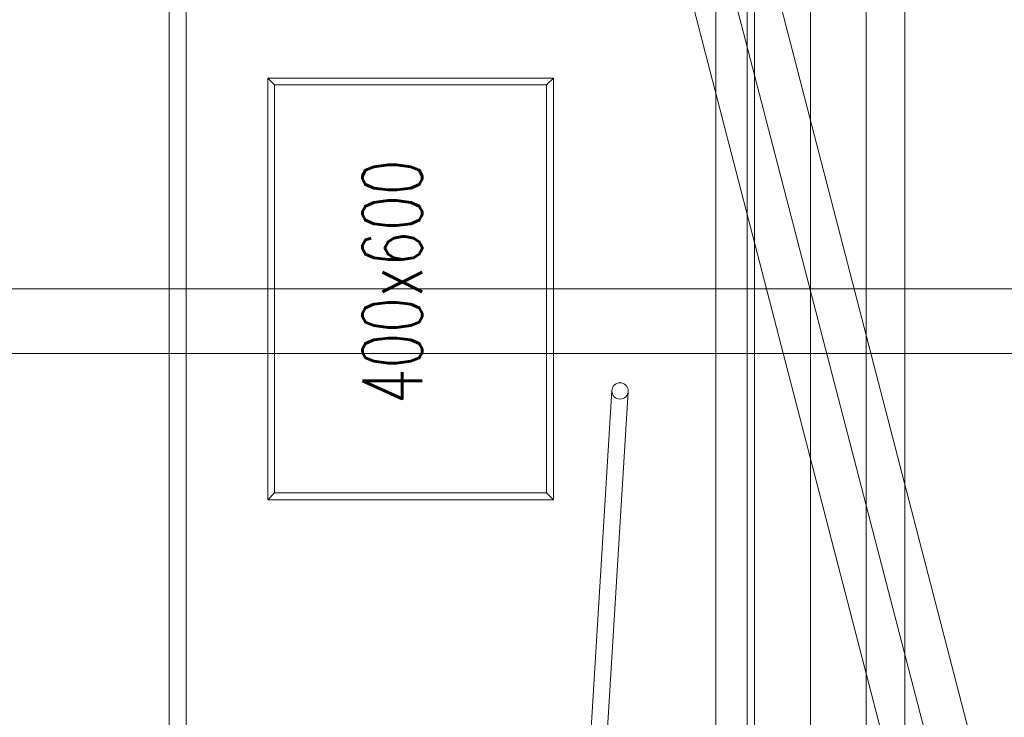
# Model space of a CAD drawing. Header units: millimetres. Extents: x 213386 to 459888, y 74252 to 208052.
# Tile 28 of 256: x 387877 to 389325, y 120597 to 121623. Entities that reach past the tile are written whole.
import ezdxf
from ezdxf.enums import TextEntityAlignment as Align

# ---------------------------------------------------------------- set-up
doc = ezdxf.new("R2010")
doc.units = ezdxf.units.MM
doc.layers.add('NOVÁ TENKÁ', color=255, linetype='Continuous', lineweight=0)
doc.layers.add('TEXT_35', color=255, linetype='Continuous', lineweight=0)
doc.styles.add('Text0.7_romans', font='romans.shx', dxfattribs={"width": 0.7})

# ---------------------------------------------------------------- blocks, each defined once
blk = doc.blocks.new('ev výtah')
at = {"layer": 'NOVÁ TENKÁ'}
for p, q in [((29915.4, 10892.4), (29915.4, 13392.4)), ((30010.4, 10892.4), (30010.4, 13392.4)), ((31110.4, 12972.4), (28910.4, 12972.4)), ((31085.4, 12947.4), (28935.4, 12947.4)), ((29710.4, 12817.4), (29700.4, 12827.4)), ((30310.4, 12817.4), (30320.4, 12827.4)), ((29710.4, 12417.4), (29700.4, 12407.4)), ((30310.4, 12417.4), (30320.4, 12407.4)), ((28693.2, 12393.4), (29861.2, 12321.4)), ((28691.7, 12369.4), (29859.7, 12297.4)), ((28799.9, 11715.8), (31220.7, 12344.1)), ((28799.1, 11779.9), (30859.1, 12314)), ((29162.4, 11745), (31222.4, 12279.1)), ((31015.4, 12168.4), (28879.4, 12168.4)), ((30010.4, 12168.4), (30010.4, 11890.4)), ((31085.4, 12122.4), (28935.4, 12122.4)), ((31171.4, 12111.4), (28848.4, 12111.4)), ((28290.4, 12029.4), (31540.4, 12029.4)), ((28880.4, 12029.4), (31140.4, 12029.4)), ((28935.4, 12029.4), (31085.4, 12029.4)), ((28849.4, 11947.4), (31171.4, 11947.4)), ((28879.4, 11890.4), (31015.4, 11890.4))]:
    blk.add_line(p, q, dxfattribs=at)
for points in [[(29700.4, 12407.4), (30320.4, 12407.4), (30320.4, 12827.4), (29700.4, 12827.4)], [(29710.4, 12417.4), (30310.4, 12417.4), (30310.4, 12817.4), (29710.4, 12817.4)]]:
    blk.add_lwpolyline(points, close=True, dxfattribs=at)
blk.add_circle((29860.4, 12309.4), 12, dxfattribs=at)
at = {"layer": 'NOVÁ TENKÁ', "style": 'Text0.7_romans', "width": 0.7}
blk.add_text('400x600', height=87.5, dxfattribs=at).set_placement((30020.7, 12600.5), align=Align.CENTER)

msp = doc.modelspace()

# ---------------------------------------------------------------- block references
at = {"layer": 'TEXT_35', "rotation": 90}
msp.add_blockref('ev výtah', (401069.045, 91216.715), dxfattribs=at)

doc.saveas('drawing.dxf')
